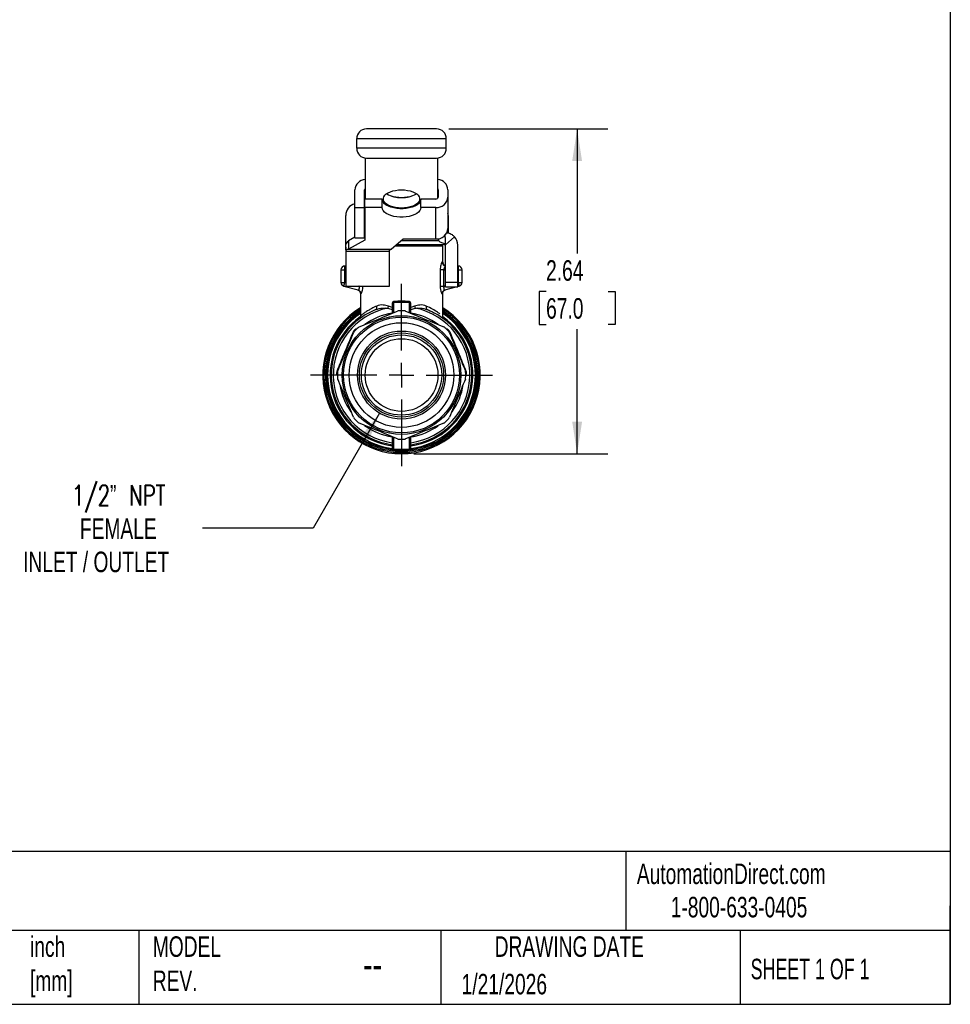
# Model space of a CAD drawing. Header units: inches. Extents: x 0.5 to 21.5, y 0.5 to 16.5.
# Tile 7 of 13: x 13.9 to 21.5, y 0.5 to 8.5. Entities that reach past the tile are written whole.
import ezdxf

# ---------------------------------------------------------------- set-up
doc = ezdxf.new("R2010")
doc.units = ezdxf.units.IN
doc.header["$LTSCALE"] = 2
doc.header["$MEASUREMENT"] = 0
doc.linetypes.add('SLD-Center', pattern=[0.75, 0.6, -0.05, 0.05, -0.05])
doc.linetypes.add('SLD-Solid', pattern=[0])
doc.layers.add('CENTER', color=40, linetype='SLD-Center')
doc.layers.add('DIMENSIONS', color=140, linetype='SLD-Solid', lineweight=25)
doc.layers.add('TEXT', color=140, linetype='SLD-Solid', lineweight=25)
doc.styles.add('SLDTEXTSTYLE0', font='TXT', dxfattribs={"width": 0.7})
doc.styles.add('SLDTEXTSTYLE1', font='TXT', dxfattribs={"width": 0.65})
doc.styles.add('SLDTEXTSTYLE2', font='TXT', dxfattribs={"width": 0.7, "bigfont": 'bigfont'})
doc.dimstyles.new('SLDDIMSTYLE0', dxfattribs={"dimtxt": 0.169922, "dimasz": 0.26, "dimexe": 0, "dimexo": 0.0625, "dimgap": 0.04248, "dimtad": 0, "dimtih": 1, "dimtoh": 1, "dimrnd": 1e-09, "dimzin": 12, "dimdsep": 46, "dimtxsty": 'SLDTEXTSTYLE0', "dimsah": 1, "dimcen": 0.09, "dimadec": 0, "dimazin": 3, "dimtfac": 1, "dimtofl": 0, "dimtmove": 0, "dimatfit": 3, "dimfxl": 0, "dimfrac": 2, "dimtolj": 1, "dimtzin": 12, "dimarcsym": 0})
doc.dimstyles.new('SLDDIMSTYLE2', dxfattribs={"dimtxt": 0.169922, "dimasz": 0.26, "dimexe": 0, "dimexo": 0.0625, "dimgap": 0.04248, "dimtad": 0, "dimtih": 1, "dimtoh": 1, "dimrnd": 1e-09, "dimzin": 12, "dimdsep": 46, "dimtxsty": 'SLDTEXTSTYLE0', "dimsah": 1, "dimcen": 0, "dimadec": 0, "dimazin": 3, "dimtfac": 1, "dimtofl": 0, "dimtmove": 0, "dimatfit": 3, "dimfxl": 0, "dimfrac": 2, "dimtolj": 1, "dimtzin": 12, "dimarcsym": 0})

# ---------------------------------------------------------------- blocks, each defined once
blk = doc.blocks.new('_D_5')
at = {"layer": 'DIMENSIONS'}
for p, q in [((16.8612, 5.3032), (16.3215, 4.3683)), ((16.3215, 4.3683), (15.4226, 4.3683))]:
    blk.add_line(p, q, dxfattribs=at)
blk.add_solid([(16.8612, 5.3032), (16.6966, 5.098), (16.7659, 5.058)], dxfattribs=at)
at = {"layer": 'DIMENSIONS', "attachment_point": 1}
for s, insert, char_height, style in [('1/2” NPT', (14.3613, 4.7182), 0.16667, 'SLDTEXTSTYLE2'), ('FEMALE', (14.426, 4.4481), 0.16667, 'SLDTEXTSTYLE0'), ('INLET / OUTLET', (13.9645, 4.178), 0.166667, 'SLDTEXTSTYLE0')]:
    blk.add_mtext(s, dxfattribs=dict(at, insert=insert, char_height=char_height, style=style))
blk = doc.blocks.new('_D_6')
at = {"layer": 'DIMENSIONS'}
for p, q in [((17.4255, 7.6123), (18.7172, 7.6123)), ((18.4672, 7.6123), (18.4672, 6.6008)), ((18.2148, 6.2927), (18.1577, 6.2927)), ((18.1577, 6.2927), (18.1577, 6.0227)), ((18.7197, 6.2927), (18.7768, 6.2927)), ((18.7768, 6.2927), (18.7768, 6.0227)), ((18.1577, 6.0227), (18.2148, 6.0227)), ((18.7768, 6.0227), (18.7197, 6.0227)), ((18.4672, 4.9731), (18.4672, 5.9846)), ((17.1401, 4.9731), (18.7172, 4.9731))]:
    blk.add_line(p, q, dxfattribs=at)
for points in [[(18.4672, 7.6123), (18.4272, 7.3523), (18.5072, 7.3523)], [(18.4672, 4.9731), (18.5072, 5.2331), (18.4272, 5.2331)]]:
    blk.add_solid(points, dxfattribs=at)
at = {"layer": 'DIMENSIONS', "char_height": 0.16667, "attachment_point": 1, "style": 'SLDTEXTSTYLE0'}
for s, insert in [('2.64', (18.2148, 6.5456)), ('67.0', (18.2148, 6.2375))]:
    blk.add_mtext(s, dxfattribs=dict(at, insert=insert))
blk = doc.blocks.new('SW_CENTERMARKSYMBOL_0')
at = {"layer": 'CENTER', "color": 0}
for p, q in [((0, 0.2), (0, 0.7398)), ((0, 0), (0, 0.1)), ((-0.2, 0), (-0.7398, 0)), ((0, 0), (-0.1, 0)), ((0, 0), (0, -0.1)), ((0, 0), (0.1, 0)), ((0.2, 0), (0.7398, 0)), ((0, -0.2), (0, -0.7398))]:
    blk.add_line(p, q, dxfattribs=at)

msp = doc.modelspace()

# ---------------------------------------------------------------- linework, layer by layer
for p, q in [((17.3255, 7.6123), (16.7546, 7.6123)), ((16.6759, 7.4548), (16.6759, 7.5335)), ((16.6759, 7.5335), (17.4042, 7.5335)), ((17.4042, 7.4548), (17.4042, 7.5335)), ((17.4042, 7.4548), (16.6759, 7.4548)), ((16.7448, 7.3767), (16.7448, 7.0423)), ((16.7546, 7.3761), (17.3255, 7.3761)), ((17.3354, 7.0462), (17.3354, 7.3767)), ((16.6615, 6.9741), (16.6615, 7.1178)), ((16.7402, 6.9741), (16.7402, 7.1178)), ((16.7418, 6.9741), (16.7418, 7.0423)), ((16.8827, 7.0423), (16.7418, 7.0423)), ((16.8827, 6.9741), (16.8827, 7.0423)), ((17.1977, 6.9741), (17.1977, 7.0423)), ((17.3191, 7.0423), (17.1977, 7.0423)), ((17.3387, 7.1178), (17.3387, 7.0593)), ((17.4175, 7.1178), (17.4175, 7.0593)), ((17.4175, 7.0593), (17.4175, 6.8034)), ((16.6615, 6.9741), (16.7402, 6.9741)), ((16.6615, 6.728), (16.6615, 6.9741)), ((16.7402, 6.728), (16.7402, 6.9741)), ((16.7418, 6.9741), (16.7418, 6.7083)), ((16.8827, 6.9741), (16.7418, 6.9741)), ((17.3191, 6.9741), (17.1977, 6.9741)), ((17.3191, 6.7182), (17.3191, 6.9741)), ((16.5867, 6.6876), (16.5867, 6.9088)), ((17.4187, 6.9088), (17.4187, 6.7704)), ((16.6615, 6.7317), (16.6102, 6.7031)), ((16.6615, 6.728), (16.7402, 6.728)), ((16.7418, 6.7765), (16.7402, 6.7756)), ((17.3419, 6.7062), (17.3419, 6.7205)), ((17.3944, 6.7313), (17.3944, 6.7486)), ((17.3944, 6.7313), (17.3944, 6.6799)), ((17.3973, 6.6707), (17.4702, 6.7369)), ((17.4187, 6.7704), (17.4098, 6.7704)), ((16.5867, 6.653), (16.5867, 6.6876)), ((16.5867, 6.6876), (16.5978, 6.6876)), ((16.5883, 6.653), (16.5867, 6.653)), ((16.5867, 6.653), (16.5867, 6.3373)), ((16.5883, 6.6289), (16.5883, 6.6732)), ((16.7418, 6.7083), (16.6102, 6.6349)), ((16.6102, 6.7031), (16.6102, 6.6349)), ((16.9567, 6.6349), (17.0528, 6.7182)), ((17.3747, 6.6602), (16.9858, 6.6602)), ((16.9904, 6.6641), (17.2163, 6.6641)), ((17.3944, 6.672), (16.9995, 6.672)), ((17.0391, 6.7062), (17.3419, 6.7062)), ((17.0528, 6.7182), (17.3191, 6.7182)), ((17.2163, 6.6602), (17.2163, 6.6641)), ((17.3747, 6.5302), (17.3747, 6.6602)), ((17.3944, 6.6769), (17.3944, 6.6799)), ((17.3944, 6.672), (17.3944, 6.6769)), ((17.3983, 6.3678), (17.3983, 6.668)), ((17.4968, 6.3678), (17.4968, 6.668)), ((16.5883, 6.6289), (16.5883, 6.6179)), ((16.9426, 6.6179), (16.5883, 6.6179)), ((16.5883, 6.6179), (16.5883, 6.3353)), ((16.6102, 6.6349), (16.9567, 6.6349)), ((16.9426, 6.6179), (16.9426, 6.6289)), ((16.9426, 6.3353), (16.9426, 6.6179)), ((16.5794, 6.4672), (16.5794, 6.4987)), ((16.5867, 6.4987), (16.5794, 6.4987)), ((17.3747, 6.5302), (17.3697, 6.5302)), ((17.5007, 6.4987), (17.4968, 6.4987)), ((17.5007, 6.4987), (17.5007, 6.4672)), ((16.5479, 6.4672), (16.5479, 6.3654)), ((16.5479, 6.4672), (16.5794, 6.4672)), ((16.5794, 6.3654), (16.5794, 6.4672)), ((16.5794, 6.4672), (16.5867, 6.4672)), ((17.3543, 6.4672), (17.3543, 6.3341)), ((17.3839, 6.3341), (17.3839, 6.4672)), ((17.3839, 6.4672), (17.3983, 6.4672)), ((17.4968, 6.4672), (17.5007, 6.4672)), ((17.5007, 6.4672), (17.5007, 6.3654)), ((17.5007, 6.4672), (17.5322, 6.4672)), ((17.5322, 6.3654), (17.5322, 6.4672)), ((16.5479, 6.3654), (16.5794, 6.3654)), ((16.5713, 6.335), (16.5794, 6.3654)), ((16.5713, 6.335), (16.6875, 6.3039)), ((16.5867, 6.3635), (16.5794, 6.3654)), ((16.5883, 6.3373), (16.5867, 6.3373)), ((16.5883, 6.3353), (16.9426, 6.3353)), ((16.6963, 6.3341), (16.6918, 6.3353)), ((16.6963, 6.3353), (16.6963, 6.3341)), ((16.7259, 6.3341), (16.7259, 6.3353)), ((17.3983, 6.338), (17.3839, 6.3341)), ((17.3926, 6.3039), (17.4844, 6.3285)), ((17.3983, 6.3285), (17.3983, 6.3678)), ((17.3983, 6.3678), (17.4968, 6.3678)), ((17.3983, 6.3285), (17.4968, 6.3285)), ((17.4968, 6.3285), (17.4968, 6.3678)), ((17.5007, 6.3654), (17.4968, 6.3644)), ((17.4968, 6.3318), (17.5089, 6.335)), ((17.5007, 6.3654), (17.5089, 6.335)), ((17.5007, 6.3654), (17.5322, 6.3654)), ((16.7054, 6.2749), (16.7054, 6.0895)), ((17.3747, 6.0895), (17.3747, 6.2749)), ((16.9651, 6.1951), (16.9651, 6.1613)), ((16.9712, 6.1951), (16.9712, 6.117)), ((16.9783, 6.12), (16.9783, 6.2047)), ((17.1019, 6.2047), (17.1019, 6.12)), ((17.109, 6.117), (17.109, 6.1951)), ((17.1151, 6.1613), (17.1151, 6.1951)), ((16.7056, 6.0914), (16.7055, 6.0913)), ((16.8318, 6.1444), (16.8342, 6.1464)), ((17.3749, 6.0753), (17.3749, 6.0755)), ((16.9712, 5.1088), (16.9712, 5.0168)), ((16.9783, 5.01), (16.9783, 5.1058)), ((17.1019, 5.1058), (17.1019, 5.01)), ((17.109, 5.0168), (17.109, 5.1088)), ((16.9712, 5.0168), (16.9712, 5.0136)), ((17.109, 5.0136), (17.109, 5.0168))]:
    msp.add_line(p, q)
at = {"flags": 128}
for points in [[(17.1977, 7.0423), (17.1956, 7.0293), (17.1892, 7.0167), (17.1787, 7.0048), (17.1645, 6.9939), (17.1469, 6.9843), (17.1264, 6.9763), (17.1035, 6.9702), (17.0789, 6.9659), (17.0532, 6.9638), (17.0272, 6.9638), (17.0016, 6.9659), (16.977, 6.9702), (16.9541, 6.9763), (16.9336, 6.9843), (16.916, 6.9939), (16.9017, 7.0048), (16.8913, 7.0167), (16.8849, 7.0293), (16.8827, 7.0423)], [(17.0401, 6.9697), (17.0158, 6.9707), (16.9921, 6.9737), (16.9698, 6.9786), (16.9494, 6.9852), (16.9315, 6.9935), (16.9165, 7.0031), (16.9049, 7.0138), (16.897, 7.0254), (16.8929, 7.0374), (16.8929, 7.0496), (16.897, 7.0616), (16.9049, 7.0731), (16.9165, 7.0839), (16.9315, 7.0935), (16.9494, 7.1017), (16.9698, 7.1084), (16.9921, 7.1133), (17.0158, 7.1163), (17.0401, 7.1173), (17.0644, 7.1163), (17.088, 7.1133), (17.1103, 7.1084), (17.1308, 7.1017), (17.1487, 7.0935), (17.1637, 7.0839), (17.1753, 7.0731), (17.1832, 7.0616), (17.1872, 7.0496), (17.1872, 7.0374), (17.1832, 7.0254), (17.1753, 7.0138), (17.1637, 7.0031), (17.1487, 6.9935), (17.1308, 6.9852), (17.1103, 6.9786), (17.088, 6.9737), (17.0644, 6.9707), (17.0401, 6.9697)], [(17.1977, 6.9741), (17.1956, 6.9611), (17.1892, 6.9485), (17.1787, 6.9366), (17.1645, 6.9257), (17.1469, 6.9161), (17.1264, 6.9081), (17.1035, 6.902), (17.0789, 6.8977), (17.0532, 6.8956), (17.0272, 6.8956), (17.0016, 6.8977), (16.977, 6.902), (16.9541, 6.9081), (16.9336, 6.9161), (16.916, 6.9257), (16.9017, 6.9366), (16.8913, 6.9485), (16.8849, 6.9611), (16.8827, 6.9741)], [(16.9639, 5.1108), (16.9639, 5.1048), (16.9639, 5.0988), (16.9639, 5.0929), (16.9639, 5.0869), (16.9639, 5.0809), (16.9639, 5.075), (16.9639, 5.069), (16.9638, 5.063)], [(17.1163, 5.063), (17.1163, 5.069), (17.1163, 5.075), (17.1163, 5.0809), (17.1163, 5.0869), (17.1163, 5.0929), (17.1163, 5.0988), (17.1163, 5.1048), (17.1163, 5.1108)], [(16.964, 5.0378), (16.964, 5.0274), (16.964, 5.0192)], [(17.1161, 5.0192), (17.1161, 5.0296), (17.1161, 5.0378)]]:
    msp.add_lwpolyline(points, dxfattribs=at)
for radius in [0.4823, 0.4705, 0.4252, 0.3577, 0.3422, 0.3264, 0.2953]:
    msp.add_circle((17.0401, 5.6129), radius)
for centre, radius, start, end in [((16.7546, 7.5335), 0.0787, 90, 180), ((17.3255, 7.5335), 0.0787, 0, 90), ((16.7546, 7.4548), 0.0787, 180, 270), ((17.3255, 7.4548), 0.0787, 270, 0), ((16.7521, 7.1115), 0.0909, 94.62888, 175.99693), ((17.327, 7.1115), 0.0907, 3.96997, 84.69881), ((16.7561, 7.1176), 0.0158, 135.3137, 179.25872), ((17.3231, 7.1177), 0.0156, 0.59538, 38.44717), ((17.0313, 7.2693), 0.2146, 238.62586, 272.3525), ((17.0401, 7.3424), 0.2866, 251.39053, 288.60947), ((17.0489, 7.2693), 0.2146, 267.6475, 301.37414), ((17.3252, 7.0664), 0.0925, 266.18874, 355.59805), ((17.3192, 7.0638), 0.0215, 269.5276, 305.33113), ((17.3231, 7.0595), 0.0156, 321.55283, 359.40462), ((16.6851, 6.9088), 0.0984, 103.88654, 180), ((17.3202, 6.9088), 0.0984, 0, 8.88512), ((16.7552, 6.8717), 0.015, 159.32283, 179.93426), ((17.3252, 6.8105), 0.0925, 266.18874, 355.59805), ((17.3944, 6.668), 0.1024, 0, 42.25352), ((17.2084, 6.6641), 0.00787, 0, 90), ((17.3653, 6.7251), 0.0301, 191.0007, 218.87693), ((17.3944, 6.668), 0.00394, 0, 42.25352), ((16.5794, 6.4672), 0.0315, 90, 180), ((17.4062, 6.5302), 0.0315, 180, 255.52249), ((17.5007, 6.4672), 0.0315, 0, 90), ((16.5794, 6.3654), 0.0315, 180, 255), ((17.5007, 6.3654), 0.0315, 285, 0), ((17.0401, 5.6129), 0.6398, 121.53887, 270), ((17.0401, 5.6129), 0.6305, 122.05477, 270), ((17.0401, 5.6129), 0.6195, 122.69865, 270), ((17.0401, 5.6129), 0.6102, 123.25643, 264.18555), ((17.0401, 5.6129), 0.601, 123.83508, 262.74731), ((17.0401, 5.6129), 0.5801, 125.37809, 262.46765), ((17.0401, 5.6129), 0.5709, 111.39956, 262.37707), ((17.0401, 5.6129), 0.5551, 101.68985, 262.10698), ((17.0401, 5.6129), 0.5079, 98.62693, 126.09746), ((17.0401, 5.6129), 0.5217, 87.48887, 92.51113), ((17.0401, 5.6129), 0.6398, 270, 58.46113), ((17.0401, 5.6129), 0.6305, 270, 57.94523), ((17.0401, 5.6129), 0.6195, 270, 57.30135), ((17.0401, 5.6129), 0.6102, 275.81445, 56.74357), ((17.0401, 5.6129), 0.5709, 277.62293, 68.60044), ((17.0401, 5.6129), 0.601, 277.25269, 56.16492), ((17.0401, 5.6129), 0.5801, 277.53235, 54.62115), ((17.0401, 5.6129), 0.5551, 277.89302, 78.31015), ((17.0401, 5.6129), 0.5079, 53.99423, 81.37307), ((17.0401, 5.6129), 0.5276, 135.97432, 137.51113), ((17.0401, 5.6129), 0.5217, 132.48887, 137.51113), ((17.0401, 5.6129), 0.5217, 42.48887, 47.51113), ((17.0401, 5.6129), 0.5276, 42.48887, 44.02568), ((17.0401, 5.6129), 0.5276, 177.48887, 178.67257), ((17.0401, 5.6129), 0.5217, 177.48887, 182.51113), ((17.0401, 5.6129), 0.5217, 357.48887, 2.51113), ((17.0401, 5.6129), 0.5276, 1.32743, 2.51113), ((17.0401, 5.6129), 0.5079, 188.85213, 215.92242), ((17.0401, 5.6129), 0.5079, 324.09038, 351.24639), ((17.0401, 5.6129), 0.5217, 222.48887, 227.51113), ((17.0401, 5.6129), 0.5079, 233.80386, 261.37307), ((17.0401, 5.6129), 0.5079, 279.33656, 305.72397), ((17.0401, 5.6129), 0.5217, 312.48887, 317.51113), ((17.0401, 5.6129), 0.5217, 267.48887, 272.51113), ((16.9799, 5.0191), 0.0159, 179.93256, 188.85342), ((17.1003, 5.0191), 0.0159, 351.1476, 0.06642)]:
    msp.add_arc(centre, radius, start, end)
for points, knots in [([(17.408, 6.7687), (17.4119, 6.7683), (17.4269, 6.7669), (17.4493, 6.7564), (17.4639, 6.7428), (17.4702, 6.7369)], [0, 0, 0, 0, 0.1664374, 0.6382676, 1, 1, 1, 1]), ([(16.5883, 6.6732), (16.5919, 6.6793), (16.5956, 6.6849), (16.6029, 6.695), (16.6066, 6.6994), (16.6102, 6.7031)], [0, 0, 0, 0, 0.0629865, 0.0629865, 0.1259731, 0.1259731, 0.1259731, 0.1259731]), ([(17.3944, 6.6799), (17.3878, 6.6808), (17.3818, 6.682), (17.3708, 6.685), (17.3658, 6.6868), (17.3527, 6.6933), (17.3462, 6.699), (17.3419, 6.7062)], [0, 0, 0, 0, 0.25, 0.25, 0.5, 0.5, 1, 1, 1, 1]), ([(17.3973, 6.6707), (17.3971, 6.671), (17.3968, 6.6712), (17.3964, 6.6714), (17.3963, 6.6715), (17.3959, 6.6717), (17.3956, 6.6718), (17.395, 6.6719), (17.3947, 6.672), (17.3944, 6.672)], [0, 0, 0, 0, 0.125, 0.125, 0.25, 0.25, 0.5, 0.5, 1, 1, 1, 1]), ([(16.6102, 6.6349), (16.6066, 6.6342), (16.6029, 6.6333), (16.5956, 6.6313), (16.5919, 6.6302), (16.5883, 6.6289)], [0, 0, 0, 0, 0.03013287, 0.03013287, 0.06026573, 0.06026573, 0.06026573, 0.06026573]), ([(16.9426, 6.6289), (16.945, 6.6302), (16.9473, 6.6313), (16.952, 6.6333), (16.9544, 6.6342), (16.9567, 6.6349)], [0, 0, 0, 0, 0.02124024, 0.02124024, 0.04248049, 0.04248049, 0.04248049, 0.04248049]), ([(17.3697, 6.5302), (17.3667, 6.5302), (17.3587, 6.5149), (17.3543, 6.4815), (17.3543, 6.4672)], [0, 0, 0, 0, 0.1452773, 0.2542352, 0.2542352, 0.2542352, 0.2542352]), ([(17.3697, 6.5302), (17.3702, 6.5261), (17.3711, 6.5178), (17.3783, 6.5075), (17.3878, 6.5005), (17.3951, 6.4996), (17.3983, 6.4992)], [0, 0, 0, 0, 0.263391, 0.526783, 0.790174, 1, 1, 1, 1]), ([(17.3983, 6.4976), (17.3975, 6.4973), (17.3954, 6.4966), (17.3927, 6.4934), (17.3909, 6.4908), (17.3904, 6.49), (17.3892, 6.4881), (17.3874, 6.4845), (17.3854, 6.4787), (17.3841, 6.4729), (17.3839, 6.469), (17.3839, 6.4672)], [0, 0, 0, 0, 0.149432, 0.355546, 0.413146, 0.430523, 0.440281, 0.603667, 0.751179, 0.882761, 1, 1, 1, 1]), ([(17.3839, 6.4672), (17.3775, 6.4672), (17.3711, 6.4672), (17.3606, 6.4672), (17.3565, 6.4672), (17.3543, 6.4672)], [0, 0, 0, 0, 0.5, 0.5, 1, 1, 1, 1]), ([(16.6875, 6.3039), (16.6879, 6.3038), (16.6887, 6.3036), (16.6898, 6.3039), (16.6909, 6.3044), (16.6919, 6.3051), (16.6929, 6.306), (16.6938, 6.3072), (16.6946, 6.3084), (16.6953, 6.3097), (16.6957, 6.3107), (16.6964, 6.3126), (16.6972, 6.3158), (16.6977, 6.3215), (16.6975, 6.3277), (16.6967, 6.332), (16.6963, 6.3341)], [0, 0, 0, 0, 0.068527, 0.133687, 0.195509, 0.254027, 0.309281, 0.361319, 0.410199, 0.45599, 0.498777, 0.499315, 0.624197, 0.747605, 0.872055, 1, 1, 1, 1]), ([(16.6963, 6.3341), (16.7027, 6.3341), (16.7091, 6.3341), (16.7196, 6.3341), (16.7237, 6.3341), (16.7259, 6.3341)], [0, 0, 0, 0, 0.5, 0.5, 1, 1, 1, 1]), ([(16.7104, 6.2734), (16.7134, 6.2726), (16.7216, 6.2863), (16.7259, 6.3199), (16.7259, 6.3341)], [0, 0, 0, 0, 0.1442114, 0.25237, 0.25237, 0.25237, 0.25237]), ([(17.3543, 6.3341), (17.3543, 6.3247), (17.3557, 6.3056), (17.3622, 6.2797), (17.3675, 6.2728), (17.3697, 6.2734)], [0, 0, 0, 0, 0.0720895, 0.144179, 0.2523133, 0.2523133, 0.2523133, 0.2523133]), ([(17.3543, 6.3341), (17.3565, 6.3341), (17.3606, 6.3341), (17.3711, 6.3341), (17.3775, 6.3341), (17.3839, 6.3341)], [0, 0, 0, 0, 0.5, 0.5, 1, 1, 1, 1]), ([(17.3839, 6.3341), (17.3836, 6.333), (17.3832, 6.3309), (17.3827, 6.3276), (17.3825, 6.3245), (17.3825, 6.3215), (17.3826, 6.3186), (17.383, 6.3159), (17.3836, 6.3134), (17.384, 6.3119), (17.3847, 6.31), (17.3858, 6.3078), (17.3878, 6.3053), (17.3902, 6.3037), (17.3918, 6.3038), (17.3926, 6.3039)], [0, 0, 0, 0, 0.065183, 0.129011, 0.191772, 0.253769, 0.315317, 0.376739, 0.438356, 0.50049, 0.501569, 0.603362, 0.719968, 0.852034, 1, 1, 1, 1]), ([(16.6821, 6.3053), (16.6853, 6.3041), (16.6918, 6.3017), (16.6993, 6.2944), (16.7044, 6.2852), (16.7051, 6.2783), (16.7054, 6.2749)], [0, 0, 0, 0, 0.250089, 0.5, 0.749912, 1, 1, 1, 1]), ([(17.3747, 6.2749), (17.375, 6.2783), (17.3757, 6.2852), (17.3808, 6.2944), (17.3884, 6.3017), (17.3948, 6.3041), (17.3981, 6.3053)], [0, 0, 0, 0, 0.250088, 0.5, 0.749911, 1, 1, 1, 1]), ([(16.8392, 6.1737), (16.8323, 6.1707), (16.8161, 6.1634), (16.7928, 6.1512), (16.7721, 6.1392), (16.7572, 6.1296), (16.747, 6.1228), (16.739, 6.1173), (16.7321, 6.1123), (16.7243, 6.1066), (16.7167, 6.1006), (16.7108, 6.0957), (16.7074, 6.0929), (16.7056, 6.0915), (16.7056, 6.0914), (16.7056, 6.0914)], [0, 0, 0, 0, 0.086148, 0.203812, 0.324282, 0.407861, 0.466329, 0.522584, 0.576646, 0.628537, 0.725878, 0.814883, 0.882012, 0.948991, 1, 1, 1, 1]), ([(16.8367, 6.1483), (16.838, 6.1501), (16.8412, 6.1569), (16.8409, 6.167), (16.8392, 6.1737)], [0.25, 0.25, 0.25, 0.25, 0.5, 1, 1, 1, 1]), ([(16.9344, 6.1719), (16.9205, 6.1777), (16.8866, 6.1848), (16.8551, 6.1805), (16.8392, 6.1737)], [-0.3031719, -0.3031719, -0.3031719, -0.3031719, -0.1732411, 0, 0, 0, 0]), ([(16.9789, 6.2115), (16.9772, 6.2114), (16.9734, 6.2107), (16.9669, 6.2056), (16.9651, 6.1991), (16.9651, 6.1951)], [0, 0, 0, 0, 0.01318372, 0.03076202, 0.06152403, 0.06152403, 0.06152403, 0.06152403]), ([(16.9712, 6.1951), (16.9712, 6.1951), (16.9706, 6.1951), (16.9684, 6.1951), (16.9668, 6.1951), (16.9651, 6.1951)], [0, 0, 0, 0, 0.5, 0.5, 1, 1, 1, 1]), ([(16.9712, 6.1613), (16.9712, 6.1613), (16.9698, 6.1613), (16.9665, 6.1613), (16.9651, 6.1613)], [0, 0, 0, 0, 0.571429, 1, 1, 1, 1]), ([(16.9712, 6.1951), (16.9712, 6.1976), (16.9721, 6.2015), (16.9754, 6.2044), (16.9774, 6.2047), (16.9783, 6.2047)], [0, 0, 0, 0, 0.03076202, 0.04834031, 0.06152403, 0.06152403, 0.06152403, 0.06152403]), ([(16.9783, 6.2047), (16.9785, 6.2055), (16.9788, 6.2076), (16.9789, 6.2103), (16.9789, 6.2115)], [0, 0, 0, 0, 0.5714286, 1, 1, 1, 1]), ([(17.1019, 6.2047), (17.1017, 6.2053), (17.1014, 6.2072), (17.1012, 6.2099), (17.1013, 6.2115)], [0, 0, 0, 0, 0.428571, 1, 1, 1, 1]), ([(17.1151, 6.1951), (17.1151, 6.1991), (17.1132, 6.2056), (17.1068, 6.2107), (17.1029, 6.2114), (17.1013, 6.2115)], [0, 0, 0, 0, 0.03074791, 0.04831815, 0.06149582, 0.06149582, 0.06149582, 0.06149582]), ([(17.1019, 6.2047), (17.1027, 6.2047), (17.1047, 6.2044), (17.108, 6.2015), (17.109, 6.1976), (17.109, 6.1951)], [0, 0, 0, 0, 0.01317768, 0.03074791, 0.06149582, 0.06149582, 0.06149582, 0.06149582]), ([(17.109, 6.1951), (17.109, 6.1951), (17.1104, 6.1951), (17.1136, 6.1951), (17.1151, 6.1951)], [0, 0, 0, 0, 0.571429, 1, 1, 1, 1]), ([(17.109, 6.1613), (17.109, 6.1613), (17.1096, 6.1613), (17.1118, 6.1613), (17.1134, 6.1613), (17.1151, 6.1613)], [0, 0, 0, 0, 0.5, 0.5, 1, 1, 1, 1]), ([(17.241, 6.1737), (17.2251, 6.1805), (17.1935, 6.1848), (17.1597, 6.1777), (17.1458, 6.1719)], [-0.3031719, -0.3031719, -0.3031719, -0.3031719, -0.1299308, 0, 0, 0, 0]), ([(17.3521, 6.1092), (17.3467, 6.1133), (17.32, 6.1325), (17.2788, 6.1575), (17.241, 6.1737)], [0.9050113, 0.9050113, 0.9050113, 0.9050113, 1.0342986, 1.4480181, 1.4480181, 1.4480181, 1.4480181]), ([(16.6969, 6.0035), (16.7515, 6.026), (16.8016, 6.0468), (16.9019, 6.0884), (16.952, 6.1091), (17.0065, 6.1317)], [0, 0, 0, 0, 0.5, 0.5, 1, 1, 1, 1]), ([(16.7054, 6.0912), (16.7054, 6.0867), (16.7052, 6.0778), (16.7053, 6.0763), (16.7053, 6.0755)], [0, 0, 0, 0, 0.500836, 1, 1, 1, 1]), ([(16.8318, 6.1444), (16.8482, 6.1509), (16.8798, 6.1579), (16.9136, 6.1581), (16.9276, 6.1565)], [-0.3031719, -0.3031719, -0.3031719, -0.3031719, -0.1299308, 0, 0, 0, 0]), ([(16.9712, 6.1487), (16.9712, 6.1479), (16.9699, 6.1459), (16.9661, 6.1449), (16.9639, 6.1448)], [0, 0, 0, 0, 0.428571, 1, 1, 1, 1]), ([(16.9712, 6.1189), (16.9712, 6.1178), (16.9694, 6.1159), (16.9656, 6.1151), (16.9639, 6.115)], [0, 0, 0, 0, 0.571429, 1, 1, 1, 1]), ([(17.0736, 6.1317), (17.1281, 6.1091), (17.1782, 6.0884), (17.2786, 6.0468), (17.3287, 6.026), (17.3832, 6.0035)], [0, 0, 0, 0, 0.5, 0.5, 1, 1, 1, 1]), ([(17.109, 6.1487), (17.109, 6.1476), (17.1108, 6.1457), (17.1146, 6.1449), (17.1163, 6.1448)], [0, 0, 0, 0, 0.571429, 1, 1, 1, 1]), ([(17.109, 6.1189), (17.109, 6.1181), (17.1103, 6.1161), (17.114, 6.1151), (17.1163, 6.115)], [0, 0, 0, 0, 0.428571, 1, 1, 1, 1]), ([(17.1525, 6.1565), (17.1665, 6.1581), (17.2003, 6.1579), (17.2319, 6.1509), (17.2484, 6.1444)], [-0.3031719, -0.3031719, -0.3031719, -0.3031719, -0.1732411, 0, 0, 0, 0]), ([(17.2457, 6.1459), (17.2572, 6.1411), (17.2782, 6.1323), (17.2958, 6.1232), (17.3037, 6.119)], [0, 0, 0, 0, 0.5487, 1, 1, 1, 1]), ([(17.3749, 6.0794), (17.3749, 6.0795), (17.3749, 6.0809), (17.3748, 6.0861), (17.3747, 6.0912)], [0, 0, 0, 0, 0.04108, 1, 1, 1, 1]), ([(16.6431, 5.9567), (16.6194, 5.8989), (16.577, 5.796), (16.5343, 5.6938), (16.5163, 5.6505)], [0, 0, 0, 0, 0.488876, 0.855533, 0.855533, 0.855533, 0.855533]), ([(16.5213, 5.6464), (16.5439, 5.7009), (16.5646, 5.7511), (16.6062, 5.8514), (16.627, 5.9015), (16.6495, 5.956)], [0, 0, 0, 0, 0.5, 0.5, 1, 1, 1, 1]), ([(16.6495, 5.956), (16.6494, 5.9557), (16.6482, 5.9554), (16.6451, 5.9561), (16.6431, 5.9567)], [0, 0, 0, 0, 0.428571, 1, 1, 1, 1]), ([(16.6554, 5.9653), (16.6554, 5.9653), (16.6545, 5.9661), (16.6522, 5.9682), (16.651, 5.9692)], [0, 0, 0, 0, 0.571429, 1, 1, 1, 1]), ([(17.4152, 5.9754), (17.4152, 5.9754), (17.4161, 5.9763), (17.4183, 5.9785), (17.4194, 5.9796)], [0, 0, 0, 0, 0.571429, 1, 1, 1, 1]), ([(17.4306, 5.956), (17.4308, 5.9556), (17.4323, 5.9555), (17.4355, 5.9562), (17.4371, 5.9567)], [0, 0, 0, 0, 0.571429, 1, 1, 1, 1]), ([(17.4306, 5.956), (17.4532, 5.9015), (17.474, 5.8514), (17.5155, 5.7511), (17.5363, 5.7009), (17.5589, 5.6464)], [0, 0, 0, 0, 0.5, 0.5, 1, 1, 1, 1]), ([(17.5639, 5.6505), (17.5458, 5.6938), (17.5032, 5.796), (17.4608, 5.8989), (17.4371, 5.9567)], [0, 0, 0, 0, 0.366657, 0.855533, 0.855533, 0.855533, 0.855533]), ([(16.5127, 5.6251), (16.5127, 5.6237), (16.5128, 5.6207), (16.5145, 5.6151), (16.5165, 5.6107), (16.5188, 5.609), (16.5189, 5.6089)], [0, 0, 0, 0, 0.23786, 0.48461, 0.97, 1, 1, 1, 1]), ([(16.513, 5.636), (16.5146, 5.636), (16.5177, 5.6358), (16.5189, 5.6358), (16.5189, 5.6358)], [0, 0, 0, 0, 0.428571, 1, 1, 1, 1]), ([(16.5163, 5.6505), (16.5182, 5.6495), (16.5208, 5.6478), (16.5214, 5.6467), (16.5213, 5.6464)], [0, 0, 0, 0, 0.571429, 1, 1, 1, 1]), ([(17.5589, 5.6464), (17.5587, 5.6467), (17.5594, 5.6478), (17.562, 5.6495), (17.5639, 5.6505)], [0, 0, 0, 0, 0.428571, 1, 1, 1, 1]), ([(17.5612, 5.6358), (17.5612, 5.6358), (17.5625, 5.6358), (17.5656, 5.636), (17.5671, 5.636)], [0, 0, 0, 0, 0.571429, 1, 1, 1, 1]), ([(17.5612, 5.6089), (17.5614, 5.609), (17.5636, 5.6107), (17.5656, 5.6151), (17.5673, 5.6207), (17.5674, 5.6237), (17.5675, 5.6251)], [0, 0, 0, 0, 0.03, 0.515391, 0.762187, 1, 1, 1, 1]), ([(16.6495, 5.2698), (16.627, 5.3243), (16.6062, 5.3744), (16.5646, 5.4748), (16.5439, 5.5249), (16.5213, 5.5794)], [0, 0, 0, 0, 0.5, 0.5, 1, 1, 1, 1]), ([(17.5589, 5.5794), (17.5363, 5.5249), (17.5155, 5.4748), (17.474, 5.3744), (17.4532, 5.3243), (17.4306, 5.2698)], [0, 0, 0, 0, 0.5, 0.5, 1, 1, 1, 1]), ([(17.0065, 5.0941), (16.952, 5.1167), (16.9019, 5.1375), (16.8016, 5.179), (16.7515, 5.1998), (16.6969, 5.2224)], [0, 0, 0, 0, 0.5, 0.5, 1, 1, 1, 1]), ([(17.3832, 5.2224), (17.3287, 5.1998), (17.2786, 5.179), (17.1782, 5.1375), (17.1281, 5.1167), (17.0736, 5.0941)], [0, 0, 0, 0, 0.5, 0.5, 1, 1, 1, 1]), ([(16.9712, 5.0591), (16.9712, 5.06), (16.9699, 5.0619), (16.9661, 5.063), (16.9638, 5.063)], [0, 0, 0, 0, 0.428571, 1, 1, 1, 1]), ([(16.9712, 5.1069), (16.9712, 5.1077), (16.9699, 5.1097), (16.9661, 5.1107), (16.9639, 5.1108)], [0, 0, 0, 0, 0.428571, 1, 1, 1, 1]), ([(16.9712, 5.0393), (16.9712, 5.0412), (16.9705, 5.043), (16.968, 5.0459), (16.9662, 5.0468), (16.9643, 5.0471)], [0, 0, 0, 0, 0.5, 0.5, 1, 1, 1, 1]), ([(17.1163, 5.1108), (17.114, 5.1107), (17.1103, 5.1097), (17.109, 5.1077), (17.109, 5.1069)], [0, 0, 0, 0, 0.571429, 1, 1, 1, 1]), ([(17.1163, 5.063), (17.1141, 5.063), (17.1103, 5.0619), (17.109, 5.06), (17.109, 5.0591)], [0, 0, 0, 0, 0.571429, 1, 1, 1, 1]), ([(17.1158, 5.0471), (17.1139, 5.0468), (17.1122, 5.0459), (17.1097, 5.043), (17.109, 5.0412), (17.109, 5.0393)], [0, 0, 0, 0, 0.5, 0.5, 1, 1, 1, 1]), ([(16.9712, 5.0323), (16.9712, 5.0335), (16.9699, 5.0362), (16.9662, 5.0377), (16.964, 5.0378)], [0, 0, 0, 0, 0.428571, 1, 1, 1, 1]), ([(16.964, 5.0192), (16.9662, 5.019), (16.9699, 5.0176), (16.9712, 5.0148), (16.9712, 5.0136)], [0, 0, 0, 0, 0.571429, 1, 1, 1, 1]), ([(16.9713, 5.0124), (16.9711, 5.0138), (16.9692, 5.016), (16.9657, 5.0167), (16.9642, 5.0167)], [0, 0, 0, 0, 0.571429, 1, 1, 1, 1]), ([(16.9783, 5.01), (16.9766, 5.0101), (16.9729, 5.0116), (16.9712, 5.0149), (16.9712, 5.0168)], [0, 0, 0, 0, 0.428571, 1, 1, 1, 1]), ([(16.9783, 5.0058), (16.9763, 5.006), (16.9745, 5.0069), (16.9719, 5.0098), (16.9712, 5.0117), (16.9712, 5.0136)], [0, 0, 0, 0, 0.5, 0.5, 1, 1, 1, 1]), ([(17.109, 5.0168), (17.109, 5.0149), (17.1073, 5.0116), (17.1035, 5.0101), (17.1019, 5.01)], [0, 0, 0, 0, 0.571429, 1, 1, 1, 1]), ([(17.109, 5.0136), (17.109, 5.0117), (17.1082, 5.0098), (17.1056, 5.0069), (17.1038, 5.006), (17.1019, 5.0058)], [0, 0, 0, 0, 0.5, 0.5, 1, 1, 1, 1]), ([(17.109, 5.0323), (17.109, 5.0339), (17.1107, 5.0366), (17.1145, 5.0377), (17.1161, 5.0378)], [0, 0, 0, 0, 0.5714286, 1, 1, 1, 1]), ([(17.109, 5.0136), (17.109, 5.0148), (17.1102, 5.0176), (17.1139, 5.019), (17.1161, 5.0192)], [0, 0, 0, 0, 0.428571, 1, 1, 1, 1])]:
    msp.add_open_spline(points, degree=3, knots=knots)
for points in [[(16.7104, 6.2734), (16.7105, 6.2803), (16.706, 6.2941), (16.6941, 6.3021), (16.6875, 6.3039)], [(16.7054, 6.2749), (16.7054, 6.2749), (16.7071, 6.2744), (16.7104, 6.2734)], [(17.3926, 6.3039), (17.3861, 6.3021), (17.3742, 6.2941), (17.3697, 6.2803), (17.3697, 6.2734)], [(17.3697, 6.2734), (17.373, 6.2744), (17.3747, 6.2749), (17.3747, 6.2749)], [(16.9276, 6.1565), (16.9289, 6.1588), (16.9313, 6.1638), (16.9334, 6.1692), (16.9344, 6.1719)], [(16.9651, 6.1613), (16.9545, 6.1643), (16.9442, 6.1678), (16.9344, 6.1719)], [(16.9651, 6.1613), (16.9647, 6.1556), (16.9643, 6.1498), (16.9639, 6.1448)], [(16.9783, 6.2047), (17.0189, 6.205), (17.0612, 6.205), (17.1019, 6.2047)], [(17.0401, 6.2118), (17.0196, 6.2118), (16.999, 6.2117), (16.9789, 6.2115)], [(17.1013, 6.2115), (17.0811, 6.2117), (17.0606, 6.2118), (17.0401, 6.2118)], [(17.1458, 6.1719), (17.1359, 6.1678), (17.1256, 6.1643), (17.1151, 6.1613)], [(17.1163, 6.1448), (17.1159, 6.1498), (17.1154, 6.1556), (17.1151, 6.1613)], [(17.1458, 6.1719), (17.1467, 6.1692), (17.1488, 6.1638), (17.1513, 6.1588), (17.1525, 6.1565)], [(17.241, 6.1737), (17.2393, 6.167), (17.2389, 6.1535), (17.2446, 6.1459), (17.2484, 6.1444)], [(16.9276, 6.1565), (16.9392, 6.1519), (16.9514, 6.148), (16.9639, 6.1448)], [(16.9639, 6.1448), (16.9639, 6.1349), (16.9639, 6.125), (16.9639, 6.115)], [(17.0172, 6.1341), (17.0135, 6.1339), (17.0099, 6.1331), (17.0065, 6.1317)], [(17.0736, 6.1317), (17.0702, 6.1331), (17.0667, 6.1339), (17.0629, 6.1341)], [(17.1163, 6.1448), (17.1288, 6.148), (17.1409, 6.1519), (17.1525, 6.1565)], [(17.1163, 6.115), (17.1163, 6.125), (17.1163, 6.1349), (17.1163, 6.1448)], [(16.6969, 6.0035), (16.6936, 6.002), (16.6905, 6.0001), (16.6877, 5.9976)], [(17.3924, 5.9976), (17.3897, 6.0001), (17.3866, 6.002), (17.3832, 6.0035)], [(16.651, 5.9692), (16.6477, 5.9656), (16.6449, 5.9612), (16.6431, 5.9567)], [(16.6554, 5.9653), (16.6529, 5.9625), (16.6509, 5.9594), (16.6495, 5.956)], [(16.6776, 5.9866), (16.6716, 5.9867), (16.6652, 5.9842), (16.6607, 5.9796)], [(16.665, 5.9754), (16.665, 5.9754), (16.6633, 5.9771), (16.6607, 5.9796)], [(17.4194, 5.9796), (17.415, 5.9842), (17.4085, 5.9867), (17.4026, 5.9866)], [(17.4247, 5.9653), (17.4247, 5.9653), (17.4265, 5.9668), (17.4291, 5.9692)], [(17.4306, 5.956), (17.4292, 5.9594), (17.4273, 5.9625), (17.4247, 5.9653)], [(17.4371, 5.9567), (17.4352, 5.9612), (17.4325, 5.9656), (17.4291, 5.9692)], [(16.5127, 5.6251), (16.5162, 5.625), (16.5186, 5.625), (16.5186, 5.625)], [(16.5163, 5.6505), (16.5144, 5.646), (16.5132, 5.641), (16.513, 5.636)], [(16.5213, 5.6464), (16.5199, 5.643), (16.5191, 5.6395), (16.5189, 5.6358)], [(17.5612, 5.6358), (17.5611, 5.6395), (17.5603, 5.643), (17.5589, 5.6464)], [(17.5616, 5.625), (17.5616, 5.625), (17.5639, 5.625), (17.5675, 5.6251)], [(17.5671, 5.636), (17.5669, 5.641), (17.5658, 5.646), (17.5639, 5.6505)], [(16.5189, 5.5901), (16.5191, 5.5863), (16.5199, 5.5828), (16.5213, 5.5794)], [(17.5589, 5.5794), (17.5603, 5.5828), (17.5611, 5.5863), (17.5612, 5.5901)], [(16.6495, 5.2698), (16.6509, 5.2664), (16.6529, 5.2633), (16.6554, 5.2606)], [(16.6877, 5.2282), (16.6905, 5.2257), (16.6936, 5.2238), (16.6969, 5.2224)], [(17.3832, 5.2224), (17.3866, 5.2238), (17.3897, 5.2257), (17.3924, 5.2282)], [(17.4247, 5.2606), (17.4273, 5.2633), (17.4292, 5.2664), (17.4306, 5.2698)], [(16.9638, 5.063), (16.964, 5.0583), (16.9643, 5.0501), (16.9643, 5.0471), (16.9643, 5.0471)], [(16.9643, 5.0471), (16.9643, 5.0471), (16.9642, 5.0436), (16.964, 5.0378)], [(17.0065, 5.0941), (17.0099, 5.0927), (17.0135, 5.0919), (17.0172, 5.0918)], [(17.0629, 5.0918), (17.0667, 5.0919), (17.0702, 5.0927), (17.0736, 5.0941)], [(17.1158, 5.0471), (17.1158, 5.0471), (17.1159, 5.0501), (17.1162, 5.0583), (17.1163, 5.063)], [(17.1161, 5.0378), (17.1159, 5.0436), (17.1158, 5.0471), (17.1158, 5.0471)], [(16.9642, 5.0167), (16.9655, 5.0107), (16.9709, 5.0072), (16.9763, 5.0061)], [(16.9783, 5.0058), (16.9782, 5.0058), (16.9782, 5.0073), (16.9783, 5.01)], [(17.1019, 5.01), (17.0608, 5.0059), (17.0193, 5.0059), (16.9783, 5.01)], [(16.9783, 5.0058), (16.9988, 5.0037), (17.0194, 5.0027), (17.0401, 5.0027)], [(17.0401, 5.0027), (17.0607, 5.0027), (17.0814, 5.0037), (17.1019, 5.0058)], [(17.1019, 5.01), (17.1019, 5.0073), (17.1019, 5.0058), (17.1019, 5.0058)], [(17.1022, 5.0058), (17.1081, 5.0065), (17.1145, 5.0101), (17.116, 5.0167)], [(17.116, 5.0167), (17.1124, 5.0168), (17.1093, 5.0149), (17.1089, 5.0124)]]:
    msp.add_open_spline(points, degree=3)
at = {"layer": 'TEXT'}
for p, q in [((21.5, 16.5), (21.5, 0.5)), ((21.5, 1.7422), (0.5, 1.7422)), ((18.8642, 1.7422), (18.8642, 1.1)), ((21.5, 0.5), (21.5, 1.3)), ((21.5, 1.1), (0.5, 1.1)), ((14.9056, 1.1), (14.9056, 0.5)), ((17.3595, 1.1), (17.3595, 0.5)), ((19.7912, 1.1), (19.7912, 0.5)), ((0.5, 0.5), (21.5, 0.5))]:
    msp.add_line(p, q, dxfattribs=at)

# ---------------------------------------------------------------- block references
at = {"layer": 'CENTER'}
msp.add_blockref('SW_CENTERMARKSYMBOL_0', (17.0401, 5.6129), dxfattribs=at)

# ---------------------------------------------------------------- texts
at = {"layer": 'TEXT'}
for s, insert, char_height, attachment_point, style in [('AutomationDirect.com', (18.9524, 1.6438), 0.166667, 1, 'SLDTEXTSTYLE0'), ('1-800-633-0405', (19.2277, 1.373), 0.166667, 1, 'SLDTEXTSTYLE0'), ('inch^J[mm]', (14.0208, 1.0521), 0.16667, 1, 'SLDTEXTSTYLE0'), ('MODEL ^JREV.', (15.0184, 1.0523), 0.166667, 1, 'SLDTEXTSTYLE0'), ('DRAWING DATE', (18.4036, 1.0523), 0.166667, 2, 'SLDTEXTSTYLE0'), ('--', (16.7266, 0.9508), 0.25, 1, 'SLDTEXTSTYLE0'), ('SHEET 1 OF 1', (19.8773, 0.8702), 0.166667, 1, 'SLDTEXTSTYLE1'), ('1/21/2026', (17.5286, 0.7473), 0.16667, 1, 'SLDTEXTSTYLE0')]:
    msp.add_mtext(s, dxfattribs=dict(at, insert=insert, char_height=char_height, attachment_point=attachment_point, style=style))

# ---------------------------------------------------------------- dimensions: what is measured, and where the dimension line sits
at = {"layer": 'DIMENSIONS'}
dim = msp.add_linear_dim(base=(18.4672, 4.9731), p1=(17.3255, 7.6123), p2=(17.0401, 4.9731), angle=90, dimstyle='SLDDIMSTYLE0', dxfattribs=at)
dim.commit()
dim.dimension.update_dxf_attribs({"geometry": '_D_6', "text_midpoint": (18.4672, 6.2927), "dimtype": 160})
dim = msp.add_diameter_dim_2p(p1=(17.2189, 5.9226), p2=(16.8612, 5.3032), text='1/2” NPT\\PFEMALE\\PINLET / OUTLET', dimstyle='SLDDIMSTYLE2', override={"dimpost": '<>'}, dxfattribs=at)
dim.commit()
dim.dimension.update_dxf_attribs({"geometry": '_D_5', "text_midpoint": (14.8618, 4.3683), "dimtype": 163})

doc.saveas('drawing.dxf')
